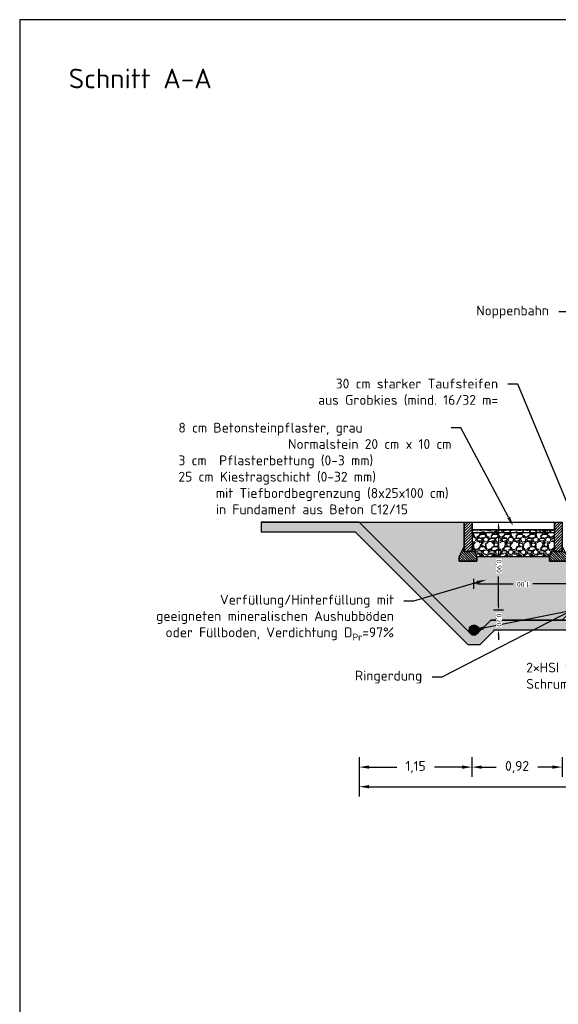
# Model space of a CAD drawing. Header units: metres. Extents: x -8 to 23.9, y -5.1 to 15.4.
# Tile 9 of 25: x -8 to -2.5, y 5.3 to 15.4. Entities that reach past the tile are written whole.
import ezdxf
from ezdxf import colors
from ezdxf.entities.mleader import LeaderData, LeaderLine
from ezdxf.enums import TextEntityAlignment as Align
from ezdxf.math import Vec2, Vec3

# ---------------------------------------------------------------- set-up
doc = ezdxf.new("R2010")
doc.units = ezdxf.units.M
for name, color, linetype in [('LAYOUT Ansichtsfenster', 5, 'Continuous'), ('LAYOUT Titelblock', 7, 'Continuous'), ('SCHNITT_BAU Bestand', 7, 'Continuous'), ('SCHNITT_BAU Neubau', 1, 'Continuous'), ('SCHNITT_ER Neubau', 1, 'Continuous')]:
    doc.layers.add(name, color=color, linetype=linetype)
doc.layers.add('LAYOUT Kein Druck', color=5, linetype='Continuous', plot=False)
doc.styles.get("Standard").update_dxf_attribs({"font": 'isocpeur.ttf'})
doc.dimstyles.new('Beschriftung', dxfattribs={"dimscale": 0, "dimtxt": 1, "dimasz": 1, "dimexe": 1, "dimexo": 1, "dimgap": 1, "dimtad": 0, "dimtoh": 1, "dimzin": 1, "dimtxsty": 'Standard', "dimcen": 1, "dimadec": 0, "dimazin": 0, "dimtfac": 1, "dimtofl": 0, "dimtmove": 0, "dimatfit": 3, "dimfxl": 1, "dimfxlon": 1, "dimtfill": 1, "dimtolj": 1, "dimtzin": 0, "dimarcsym": 0})

# ---------------------------------------------------------------- blocks, each defined once
blk = doc.blocks.new('Tiefbord 8x30')
at = {"linetype": 'ByBlock', "lineweight": -2}
h = blk.add_hatch(dxfattribs=at)
h.set_pattern_fill('ANSI31', color=0, scale=16)
h.set_pattern_definition([(45, (-15678.64937879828, -2449.455245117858), (-1.414213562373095, 1.414213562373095), [])])
h.paths.add_polyline_path([(4, 0), (-4, 0), (-4, -30), (4, -30)])
h = blk.add_hatch(dxfattribs=at)
h.set_pattern_fill('ANSI31', color=0, scale=14, angle=90)
h.set_pattern_definition([(135, (-15678.64937879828, -2449.455245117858), (-1.237436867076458, -1.237436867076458), [])])
h.paths.add_polyline_path([(-3.999999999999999, -30), (-4, -25), (-9, -35), (-9, -40), (9, -40), (9, -35), (4, -25), (4, -30)])
at = {"color": 0, "linetype": 'ByBlock', "lineweight": -2}
for points in [[(-4, 0), (4, 0), (4, -30), (-4, -30)], [(4, -25), (9, -35), (9, -40), (-9, -40), (-9, -35), (-4, -25), (-4, -30), (4, -30)]]:
    blk.add_lwpolyline(points, close=True, dxfattribs=at)
blk = doc.blocks.new('*D122')
at = {"layer": 'Defpoints', "color": 0, "transparency": 16777216}
for p in [(-2.429999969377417, 9.249999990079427), (-3.350710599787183, 9.100000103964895), (-2.429999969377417, 7.749999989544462)]:
    blk.add_point(p, dxfattribs=at)
at = {"layer": 'SCHNITT_BAU Bestand', "color": 0, "lineweight": -2, "transparency": 16777216}
for p, q in [((-3.350710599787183, 7.849999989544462), (-3.350710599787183, 7.649999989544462)), ((-2.429999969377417, 7.849999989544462), (-2.429999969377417, 7.649999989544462)), ((-3.250710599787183, 7.749999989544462), (-3.1028552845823, 7.749999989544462)), ((-2.529999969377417, 7.749999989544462), (-2.6778552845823, 7.749999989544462))]:
    blk.add_line(p, q, dxfattribs=at)
at = {"layer": 'SCHNITT_BAU Bestand', "color": 0, "transparency": 16777216}
for points in [[(-3.250710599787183, 7.766666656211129), (-3.250710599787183, 7.733333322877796), (-3.350710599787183, 7.749999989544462)], [(-2.529999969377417, 7.766666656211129), (-2.529999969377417, 7.733333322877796), (-2.429999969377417, 7.749999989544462)]]:
    blk.add_solid(points, dxfattribs=at)
at = {"layer": 'SCHNITT_BAU Bestand', "color": 0, "transparency": 16777216, "insert": (-2.8903552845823, 7.749999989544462), "char_height": 0.1, "attachment_point": 5, "bg_fill": 3, "box_fill_scale": 1.1, "bg_fill_color": 256, "bg_fill_true_color": 13158600, "bg_fill_transparency": 0}
blk.add_mtext('\\A1;0,92', dxfattribs=at)
blk = doc.blocks.new('*D67')
at = {"layer": 'Defpoints', "color": 0, "transparency": 16777216}
for p in [(-4.500710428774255, 10.2499999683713), (4.500710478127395, 10.24999996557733), (4.500710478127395, 7.549999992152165)]:
    blk.add_point(p, dxfattribs=at)
at = {"layer": 'SCHNITT_BAU Bestand', "color": 0, "lineweight": -2, "transparency": 16777216}
for p, q in [((-4.500710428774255, 7.649999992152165), (-4.500710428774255, 7.449999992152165)), ((4.500710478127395, 7.649999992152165), (4.500710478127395, 7.449999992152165)), ((-4.400710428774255, 7.549999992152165), (-0.2124999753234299, 7.549999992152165)), ((4.400710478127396, 7.549999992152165), (0.2125000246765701, 7.549999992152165))]:
    blk.add_line(p, q, dxfattribs=at)
at = {"layer": 'SCHNITT_BAU Bestand', "color": 0, "transparency": 16777216}
for points in [[(-4.400710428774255, 7.566666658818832), (-4.400710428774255, 7.533333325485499), (-4.500710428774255, 7.549999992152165)], [(4.400710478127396, 7.566666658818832), (4.400710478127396, 7.533333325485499), (4.500710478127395, 7.549999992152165)]]:
    blk.add_solid(points, dxfattribs=at)
at = {"layer": 'SCHNITT_BAU Bestand', "color": 0, "transparency": 16777216, "insert": (2.467657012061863e-08, 7.549999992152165), "char_height": 0.1, "attachment_point": 5, "bg_fill": 3, "box_fill_scale": 1.1, "bg_fill_color": 256, "bg_fill_true_color": 13158600, "bg_fill_transparency": 0}
blk.add_mtext('\\A1;9,00', dxfattribs=at)
blk = doc.blocks.new('*U103')
h = blk.add_hatch(color=255)
h.dxf.hatch_style = 1
edge = h.paths.add_edge_path()
edge.add_arc((0, 0), 0.04999997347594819, 0, 360)
at = {"color": 0, "linetype": 'ByBlock', "lineweight": -2, "transparency": 16777216}
for points in [[(0.03535526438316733, -0.03535532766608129), (-0.03535537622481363, 0.03535531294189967)], [(-0.03535537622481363, -0.03535532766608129), (0.03535526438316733, 0.03535531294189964)]]:
    blk.add_lwpolyline(points, dxfattribs=at)
blk.add_circle((0, 0), 0.04999997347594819, dxfattribs=at)
blk = doc.blocks.new('*D85')
at = {"layer": 'Defpoints', "color": 0, "transparency": 16777216}
for p in [(-4.500710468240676, 10.24999999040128), (-3.350710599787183, 9.100000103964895), (-4.500710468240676, 7.749999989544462)]:
    blk.add_point(p, dxfattribs=at)
at = {"layer": 'SCHNITT_BAU Bestand', "color": 0, "lineweight": -2, "transparency": 16777216}
for p, q in [((-4.500710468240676, 7.849999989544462), (-4.500710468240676, 7.649999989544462)), ((-3.350710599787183, 7.849999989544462), (-3.350710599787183, 7.649999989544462)), ((-4.400710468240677, 7.749999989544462), (-4.118210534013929, 7.749999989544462)), ((-3.450710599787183, 7.749999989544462), (-3.73321053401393, 7.749999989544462))]:
    blk.add_line(p, q, dxfattribs=at)
at = {"layer": 'SCHNITT_BAU Bestand', "color": 0, "transparency": 16777216}
for points in [[(-4.400710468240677, 7.766666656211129), (-4.400710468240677, 7.733333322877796), (-4.500710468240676, 7.749999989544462)], [(-3.450710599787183, 7.766666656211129), (-3.450710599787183, 7.733333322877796), (-3.350710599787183, 7.749999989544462)]]:
    blk.add_solid(points, dxfattribs=at)
at = {"layer": 'SCHNITT_BAU Bestand', "color": 0, "transparency": 16777216, "insert": (-3.92571053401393, 7.749999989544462), "char_height": 0.1, "attachment_point": 5, "bg_fill": 3, "box_fill_scale": 1.1, "bg_fill_color": 256, "bg_fill_true_color": 13158600, "bg_fill_transparency": 0}
blk.add_mtext('\\A1;1,15', dxfattribs=at)
blk = doc.blocks.new('*D96')
at = {"layer": 'Defpoints', "color": 0, "transparency": 16777216}
for p in [(-3.329999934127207, 9.619999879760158), (-2.329999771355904, 9.34999998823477), (-3.329999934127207, 9.150000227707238)]:
    blk.add_point(p, dxfattribs=at)
at = {"layer": 'SCHNITT_ER Neubau', "color": 0, "lineweight": -2, "transparency": 16777216}
for p, q in [((-3.329999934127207, 9.569999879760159), (-3.329999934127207, 9.669999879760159)), ((-2.329999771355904, 9.569999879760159), (-2.329999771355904, 9.669999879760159)), ((-3.279999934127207, 9.619999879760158), (-2.931249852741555, 9.619999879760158)), ((-2.379999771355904, 9.619999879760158), (-2.728749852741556, 9.619999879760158))]:
    blk.add_line(p, q, dxfattribs=at)
at = {"layer": 'SCHNITT_ER Neubau', "color": 0, "transparency": 16777216}
for points in [[(-3.279999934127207, 9.62833321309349), (-3.279999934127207, 9.611666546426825), (-3.329999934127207, 9.619999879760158)], [(-2.379999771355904, 9.62833321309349), (-2.379999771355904, 9.611666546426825), (-2.329999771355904, 9.619999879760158)]]:
    blk.add_solid(points, dxfattribs=at)
at = {"layer": 'SCHNITT_ER Neubau', "color": 0, "transparency": 16777216, "insert": (-2.829999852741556, 9.619999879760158), "char_height": 0.05, "attachment_point": 5, "rotation": 180, "bg_fill": 3, "box_fill_scale": 1.1, "bg_fill_color": 256, "bg_fill_true_color": 13158600, "bg_fill_transparency": 0}
blk.add_mtext('\\A1;1,00', dxfattribs=at)
blk = doc.blocks.new('*D107')
at = {"layer": 'Defpoints', "color": 0, "transparency": 16777216}
for p in [(-2.329999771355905, 9.349999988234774), (-3.329999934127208, 9.150000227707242)]:
    blk.add_point(p, dxfattribs=at)
at = {"layer": 'SCHNITT_ER Neubau', "color": 0, "lineweight": -2, "transparency": 16777216}
for p, q in [((-3.079999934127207, 9.399999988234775), (-3.079999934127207, 9.449999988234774)), ((-3.029999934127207, 9.349999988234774), (-3.129999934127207, 9.349999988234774)), ((-3.129999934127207, 9.150000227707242), (-3.029999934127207, 9.150000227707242)), ((-3.079999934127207, 9.100000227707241), (-3.079999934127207, 9.050000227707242))]:
    blk.add_line(p, q, dxfattribs=at)
at = {"layer": 'SCHNITT_ER Neubau', "color": 0, "transparency": 16777216}
for points in [[(-3.08833326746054, 9.399999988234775), (-3.071666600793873, 9.399999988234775), (-3.079999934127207, 9.349999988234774)], [(-3.08833326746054, 9.100000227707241), (-3.071666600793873, 9.100000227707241), (-3.079999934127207, 9.150000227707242)]]:
    blk.add_solid(points, dxfattribs=at)
at = {"layer": 'SCHNITT_ER Neubau', "color": 0, "transparency": 16777216, "insert": (-3.079999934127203, 9.250000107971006), "char_height": 0.05, "attachment_point": 5, "rotation": 270, "bg_fill": 3, "box_fill_scale": 1.1, "bg_fill_color": 256, "bg_fill_true_color": 13158600, "bg_fill_transparency": 0}
blk.add_mtext('\\A1;0,20', dxfattribs=at)
at = {"layer": 'Defpoints', "color": 0, "transparency": 16777216}
blk.add_point((-3.079999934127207, 9.349999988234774), dxfattribs=at)
blk = doc.blocks.new('*D108')
at = {"layer": 'Defpoints', "color": 0, "transparency": 16777216}
for p in [(-4.500710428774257, 10.2499999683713), (-3.079999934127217, 10.2499999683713), (-2.329999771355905, 9.349999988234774)]:
    blk.add_point(p, dxfattribs=at)
at = {"layer": 'SCHNITT_ER Neubau', "color": 0, "lineweight": -2, "transparency": 16777216}
for p, q in [((-3.129999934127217, 10.2499999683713), (-3.029999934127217, 10.2499999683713)), ((-3.079999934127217, 10.1999999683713), (-3.079999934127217, 9.90624997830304)), ((-3.079999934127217, 9.399999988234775), (-3.079999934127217, 9.69374997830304)), ((-3.029999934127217, 9.349999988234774), (-3.129999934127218, 9.349999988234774))]:
    blk.add_line(p, q, dxfattribs=at)
at = {"layer": 'SCHNITT_ER Neubau', "color": 0, "transparency": 16777216}
for points in [[(-3.088333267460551, 10.1999999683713), (-3.071666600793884, 10.1999999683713), (-3.079999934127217, 10.2499999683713)], [(-3.088333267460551, 9.399999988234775), (-3.071666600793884, 9.399999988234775), (-3.079999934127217, 9.349999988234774)]]:
    blk.add_solid(points, dxfattribs=at)
at = {"layer": 'SCHNITT_ER Neubau', "color": 0, "transparency": 16777216, "insert": (-3.079999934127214, 9.799999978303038), "char_height": 0.05, "attachment_point": 5, "rotation": 270, "bg_fill": 3, "box_fill_scale": 1.1, "bg_fill_color": 256, "bg_fill_true_color": 13158600, "bg_fill_transparency": 0}
blk.add_mtext('\\A1;0,90', dxfattribs=at)

msp = doc.modelspace()

# ---------------------------------------------------------------- hatches: boundary and pattern name
at = {"layer": 'SCHNITT_BAU Neubau'}
h = msp.add_hatch(dxfattribs=at)
h.set_pattern_fill('AR-SAND', color=256, scale=0.0009999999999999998, angle=352.2661922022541)
h.set_pattern_definition([(37.49999999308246, (-6.129999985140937, -5.170000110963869), (-0.0016000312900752, 0.04894132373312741), [0, -0.03860799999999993, 0, -0.04317999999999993, 0, -0.04127499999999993]), (7.499999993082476, (-6.129999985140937, -5.170000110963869), (0.04495232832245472, 0.07168251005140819), [0, -0.02082799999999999, 0, -0.03479799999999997, 0, -0.01333499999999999]), (327.4999999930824, (-6.161241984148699, -5.170000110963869), (0.07909923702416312, 0.0001437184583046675), [0, -0.01269999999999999, 0, -0.04571999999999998, 0, -0.05968999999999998]), (317.4999999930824, (-6.161241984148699, -5.170000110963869), (0.07635564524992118, 0.02229293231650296), [0, -0.006349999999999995, 0, -0.02997199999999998, 0, -0.03428999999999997])])
h.paths.add_polyline_path([(-2.51000005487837, 10.1699998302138), (-2.510000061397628, 10.13999982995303), (-3.350000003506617, 10.13999999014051), (-3.349999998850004, 10.16999999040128)])
h = msp.add_hatch(dxfattribs=at)
h.set_pattern_fill('GRAVEL', color=256, scale=0.004999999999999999, angle=352.2661922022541)
h.set_pattern_definition([(228.0127874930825, (-6.038559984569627, -5.043000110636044), (-1.016000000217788, -1.142999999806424), [0.017086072, -1.69152418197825]), (184.9697409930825, (-6.049989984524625, -5.055700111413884), (1.523999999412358, 0.1270000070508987), [0.02932023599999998, -2.902702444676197]), (132.5104470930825, (-6.079199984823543, -5.058240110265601), (1.27000000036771, -1.396999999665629), [0.020674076, -2.046736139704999]), (267.2736889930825, (-6.128729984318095, -5.089990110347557), (0.1270000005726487, 2.539999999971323), [0.026700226, -2.6433218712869]), (292.8336541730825, (-6.129999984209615, -5.116660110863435), (-0.6349999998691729, 1.524000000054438), [0.02618168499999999, -2.591990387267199]), (357.2736889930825, (-6.119839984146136, -5.140790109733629), (-2.539999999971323, 0.1270000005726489), [0.026700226, -2.6433218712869]), (37.69424046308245, (-6.09316998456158, -5.142060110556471), (-1.651000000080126, -1.26999999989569), [0.03530968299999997, -3.495655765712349]), (72.25532836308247, (-6.065229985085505, -5.120470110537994), (0.8890000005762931, 2.793999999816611), [0.03333597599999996, -3.300262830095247]), (121.4295656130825, (-6.055069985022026, -5.088720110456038), (-1.015999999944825, 1.651000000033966), [0.02679064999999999, -2.652277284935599]), (175.2363582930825, (-6.069039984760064, -5.065860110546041), (1.396999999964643, -0.1270000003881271), [0.03058566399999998, -1.498696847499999]), (222.3974377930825, (-6.099519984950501, -5.063320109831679), (-1.524000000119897, -1.396999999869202), [0.039553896, -3.91583862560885]), (138.8140748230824, (-6.002999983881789, -5.091260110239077), (-0.8889999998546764, 0.7620000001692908), [0.01350022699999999, -1.336528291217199]), (171.4692343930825, (-6.013159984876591, -5.082370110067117), (1.651000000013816, -0.2539999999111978), [0.02568409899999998, -2.542731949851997]), (224.9999999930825, (-6.038559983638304, -5.078560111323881), (-1.533314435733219e-11, -0.1270000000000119), [0.017960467, -0.1616446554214]), (203.1985905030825, (-6.047449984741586, -5.063320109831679), (0.6350000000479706, 0.2539999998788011), [0.009672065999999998, -0.9575311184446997]), (291.8014094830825, (-6.056339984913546, -5.06713011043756), (-0.1269999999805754, 0.3810000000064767), [0.013678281, -0.6702376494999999]), (30.96375652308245, (-6.051259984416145, -5.079830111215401), (0.3810000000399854, 0.2539999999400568), [0.02221598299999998, -0.7183149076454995]), (161.5650511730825, (-6.032209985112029, -5.06840011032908), (0.253999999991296, -0.1270000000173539), [0.01606435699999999, -0.3855449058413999]), (16.3895403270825, (-6.129999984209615, -5.06713011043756), (1.270000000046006, 0.3809999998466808), [0.02250439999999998, -2.227941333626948]), (70.34617593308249, (-6.10840998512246, -5.060780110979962), (-0.5080000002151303, -1.396999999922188), [0.01887994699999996, -1.869110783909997]), (293.1985905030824, (-6.032209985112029, -5.043000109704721), (-0.2539999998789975, 0.6350000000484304), [0.01934400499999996, -0.9478591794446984]), (343.6104596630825, (-6.024589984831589, -5.060780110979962), (-1.269999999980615, 0.3810000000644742), [0.02250439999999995, -2.227941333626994]), (339.4439547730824, (-6.129999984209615, -5.14587011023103), (-0.6349999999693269, 0.2540000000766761), [0.02170175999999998, -1.063386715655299]), (294.7751405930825, (-6.10967998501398, -5.15349011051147), (-0.635000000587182, 1.396999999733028), [0.01818360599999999, -1.800179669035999]), (66.8014094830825, (-6.030939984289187, -5.170000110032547), (0.2540000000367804, 0.6349999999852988), [0.01934400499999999, -0.9478591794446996]), (17.35402463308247, (-6.02331998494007, -5.15222011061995), (-1.651000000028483, -0.5079999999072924), [0.021289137, -2.107618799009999]), (69.44395477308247, (-6.09316998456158, -5.170000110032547), (-0.2540000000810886, -0.6349999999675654), [0.01085087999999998, -1.074237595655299]), (101.3099324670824, (-6.038559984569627, -5.170000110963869), (-0.1269999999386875, 0.5080000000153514), [0.006475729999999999, -0.6410997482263]), (165.9637565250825, (-6.039829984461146, -5.163650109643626), (0.3809999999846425, -0.1270000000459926), [0.026181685, -0.4974527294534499]), (186.0090059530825, (-6.065229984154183, -5.157300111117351), (1.270000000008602, 0.1269999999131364), [0.02426334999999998, -2.402068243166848]), (303.6900675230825, (-6.051259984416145, -5.091260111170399), (-0.1269999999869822, 0.2540000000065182), [0.01831619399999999, -0.4395888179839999]), (353.1572265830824, (-6.041099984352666, -5.106500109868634), (2.158999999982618, -0.2540000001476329), [0.03197783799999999, -3.165800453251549]), (60.9453958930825, (-6.00934998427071, -5.110310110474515), (-0.5080000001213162, -0.8889999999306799), [0.013075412, -1.2944696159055]), (89.99999999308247, (-6.002999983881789, -5.098880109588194), (-0.1269999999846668, 0.1270000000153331), [0.007619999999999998, -0.11938]), (120.2564371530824, (-6.067769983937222, -5.15349011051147), (0.5079999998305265, -0.8890000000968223), [0.017643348, -1.746697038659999]), (48.01278749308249, (-6.076659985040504, -5.13825010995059), (1.016000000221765, 1.142999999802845), [0.034172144, -1.67443810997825]), (359.9999999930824, (-6.053799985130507, -5.112850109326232), (0.1270000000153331, 0.1269999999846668), [0.03301999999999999, -0.09397999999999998]), (325.3048464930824, (-6.020779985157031, -5.112850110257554), (1.270000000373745, -0.8889999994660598), [0.02008047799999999, -1.987965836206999]), (254.0546040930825, (-6.004269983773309, -5.124280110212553), (-0.1270000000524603, -0.5079999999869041), [0.01849145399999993, -0.9060825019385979]), (207.6459753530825, (-6.00934998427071, -5.142060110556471), (-2.413000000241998, -1.269999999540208), [0.030107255, -2.980623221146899]), (175.4260787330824, (-6.036019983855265, -5.156030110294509), (-1.650999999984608, 0.1270000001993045), [0.03185147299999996, -3.153292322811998])])
h.paths.add_polyline_path([(-2.510000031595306, 9.999999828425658), (-2.510000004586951, 10.1399998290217), (-3.350000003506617, 10.13999999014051), (-3.350000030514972, 9.999999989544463), (-3.299999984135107, 9.899999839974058), (-2.559999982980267, 9.899999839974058)])

# ---------------------------------------------------------------- linework, layer by layer
at = {"layer": 'LAYOUT Kein Druck'}
msp.add_lwpolyline([(5.50071049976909, 10.24999998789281), (4.500710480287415, 10.24999996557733), (3.350710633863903, 9.100000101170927), (3.309289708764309, 9.100000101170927), (3.159289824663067, 9.249999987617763), (-3.159289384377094, 9.249999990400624), (-3.30928926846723, 9.100000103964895), (-3.350710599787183, 9.100000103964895), (-4.500710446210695, 10.2499999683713), (-5.50071046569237, 10.24999998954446), (-5.50071046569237, 10.14999998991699), (-4.542131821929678, 10.14999996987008), (-3.392131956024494, 9.000000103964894), (-3.267867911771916, 9.000000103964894), (-3.117868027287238, 9.149999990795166), (3.117868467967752, 9.149999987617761), (3.267868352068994, 9.000000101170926), (3.392131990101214, 9.000000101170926), (4.542131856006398, 10.14999996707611), (5.50071049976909, 10.14999998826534)], close=True, dxfattribs=at)
at = {"layer": 'SCHNITT_BAU Bestand'}
msp.add_lwpolyline([(-5.50071046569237, 10.24999997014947), (-4.500710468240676, 10.24999999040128), (-3.350710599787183, 9.100000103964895), (-3.30928926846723, 9.100000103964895), (-3.159289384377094, 9.249999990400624), (3.159289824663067, 9.249999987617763), (3.309289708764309, 9.100000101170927), (3.350710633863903, 9.100000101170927), (4.500710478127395, 10.24999996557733), (5.130000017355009, 10.24999998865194)], dxfattribs=at)
at = {"layer": 'SCHNITT_BAU Neubau'}
for points in [[(-3.349999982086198, 10.24999998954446), (-2.509999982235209, 10.24999998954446), (-2.509999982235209, 10.1699998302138), (-3.34999998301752, 10.16999982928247)], [(-2.51000005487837, 10.1699998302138), (-2.510000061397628, 10.13999982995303), (-3.350000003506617, 10.13999999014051), (-3.349999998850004, 10.16999999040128)], [(-2.510000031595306, 9.999999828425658), (-2.510000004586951, 10.1399998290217), (-3.350000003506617, 10.13999999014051), (-3.350000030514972, 9.999999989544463), (-3.299999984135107, 9.899999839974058), (-2.559999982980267, 9.899999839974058)]]:
    msp.add_lwpolyline(points, close=True, dxfattribs=at)

# ---------------------------------------------------------------- block references
at = {"layer": 'SCHNITT_BAU Neubau', "xscale": 0.01, "yscale": 0.01, "zscale": 0.01}
for p in [(-3.389999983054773, 10.24999999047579), (-2.469999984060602, 10.24999998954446)]:
    msp.add_blockref('Tiefbord 8x30', p, dxfattribs=at)

# ---------------------------------------------------------------- texts
at = {"layer": 'LAYOUT Titelblock'}
msp.add_text('Schnitt A-A', height=0.2, rotation=5.336081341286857e-08, dxfattribs=at).set_placement((-7.462499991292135, 14.87499998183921), align=Align.TOP_LEFT)

# ---------------------------------------------------------------- next in the draw order: dimensions: what is measured, and where the dimension line sits
at = {"layer": 'SCHNITT_BAU Bestand'}
dim = msp.add_linear_dim(base=(-2.429999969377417, 7.749999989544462), p1=(-3.350710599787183, 9.100000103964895), p2=(-2.429999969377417, 9.249999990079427), dimstyle='Beschriftung', dxfattribs=at)
dim.commit()
dim.dimension.update_dxf_attribs({"geometry": '*D122', "text_midpoint": (-2.8903552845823, 7.749999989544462)})

# ---------------------------------------------------------------- next in the draw order: dimensions: what is measured, and where the dimension line sits
dim = msp.add_linear_dim(base=(4.500710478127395, 7.549999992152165), p1=(-4.500710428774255, 10.2499999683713), p2=(4.500710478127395, 10.24999996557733), dimstyle='Beschriftung', dxfattribs=at)
dim.commit()
dim.dimension.update_dxf_attribs({"geometry": '*D67', "text_midpoint": (2.467657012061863e-08, 7.549999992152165)})

# ---------------------------------------------------------------- next in the draw order: hatches: boundary and pattern name
h = msp.add_hatch(dxfattribs=at)
h.set_pattern_fill('EARTH', color=256, scale=0.009999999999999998, angle=360)
h.set_pattern_definition([(360, (1.377872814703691e-08, 1.219999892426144), (0.06350000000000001, 0.06349999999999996), [0.06349999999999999, -0.06349999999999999]), (360, (1.37787281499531e-08, 1.243812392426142), (0.06350000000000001, 0.06349999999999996), [0.06349999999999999, -0.06349999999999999]), (360, (1.377872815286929e-08, 1.267624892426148), (0.06350000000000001, 0.06349999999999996), [0.06349999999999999, -0.06349999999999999]), (90, (0.00793751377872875, 1.275562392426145), (-0.06349999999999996, 0.06350000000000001), [0.06349999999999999, -0.06349999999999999]), (90, (0.03175001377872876, 1.275562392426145), (-0.06349999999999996, 0.06350000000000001), [0.06349999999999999, -0.06349999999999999]), (90, (0.05556251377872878, 1.275562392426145), (-0.06349999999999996, 0.06350000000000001), [0.06349999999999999, -0.06349999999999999])])
h.paths.add_polyline_path([(5.50071049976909, 10.24999998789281), (4.500710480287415, 10.24999996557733), (3.350710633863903, 9.100000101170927), (3.309289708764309, 9.100000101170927), (3.159289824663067, 9.249999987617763), (-3.159289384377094, 9.249999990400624), (-3.30928926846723, 9.100000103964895), (-3.350710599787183, 9.100000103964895), (-4.500710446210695, 10.2499999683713), (-5.50071046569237, 10.24999998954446), (-5.50071046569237, 10.14999998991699), (-4.542131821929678, 10.14999996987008), (-3.392131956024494, 9.000000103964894), (-3.267867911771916, 9.000000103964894), (-3.117868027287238, 9.149999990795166), (3.117868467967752, 9.149999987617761), (3.267868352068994, 9.000000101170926), (3.392131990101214, 9.000000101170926), (4.542131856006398, 10.14999996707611), (5.50071049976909, 10.14999998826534)])
at = {"layer": 'SCHNITT_BAU Neubau'}
h = msp.add_hatch(dxfattribs=at)
h.set_pattern_fill('AR-CONC', color=256, scale=0.001, angle=360)
h.set_pattern_definition([(49.99999999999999, (1.377872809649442e-08, 0.8072891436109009), (0.182184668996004, -0.01593908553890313), [0.01905, -0.20955]), (355, (1.377872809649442e-08, 0.8072891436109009), (-0.0352434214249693, 0.1910568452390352), [0.01524, -0.16764058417]), (100.4514446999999, (0.01518202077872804, 0.8059608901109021), (0.1469412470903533, 0.1751177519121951), [0.01619000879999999, -0.1780902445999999]), (46.18419999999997, (1.377872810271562e-08, 0.8580891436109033), (0.2710790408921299, -0.04204232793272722), [0.028575, -0.314325]), (96.63555760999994, (0.02258991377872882, 0.8545856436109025), (0.2374041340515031, 0.2474261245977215), [0.02428502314, -0.2671356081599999]), (351.18415117, (1.377872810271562e-08, 0.8580891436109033), (0.2374041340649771, 0.2474261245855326), [0.02285996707, -0.25145973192]), (20.99999999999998, (0.02540001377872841, 0.8453891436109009), (0.1516143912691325, -0.1022651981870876), [0.01905, -0.20955]), (326, (0.02540001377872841, 0.8453891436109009), (0.06180202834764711, 0.1841879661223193), [0.01524, -0.16764]), (71.45144499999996, (0.03803454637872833, 0.8368670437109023), (0.2134164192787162, 0.08192276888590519), [0.01619000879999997, -0.1780899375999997]), (37.49999999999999, (1.377872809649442e-08, 0.8072891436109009), (0.003088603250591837, 0.0845550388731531), [0, -0.165608, 0, -0.17018, 0, -0.168275]), (7.499999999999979, (1.377872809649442e-08, 0.8072891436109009), (0.06681966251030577, 0.1001805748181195), [0, -0.09702799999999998, 0, -0.161798, 0, -0.064135]), (327.4999999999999, (-0.05664198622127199, 0.8072891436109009), (0.1355905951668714, -0.005728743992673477), [0, -0.06349999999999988, 0, -0.1981199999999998, 0, -0.2628899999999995]), (317.4999999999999, (-0.0820419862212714, 0.8072891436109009), (0.148129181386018, 0.025426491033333), [0, -0.08255, 0, -0.131572, 0, -0.18669])])
h.paths.add_polyline_path([(-4.500710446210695, 10.2499999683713), (-3.429999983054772, 10.24999999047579), (-3.429999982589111, 9.999999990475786), (-3.479999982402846, 9.899999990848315), (-3.479999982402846, 9.849999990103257), (-3.29999998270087, 9.84999999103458), (-3.299999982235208, 9.89999984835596), (-2.559999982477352, 9.899999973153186), (-2.559999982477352, 9.84999999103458), (-2.129999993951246, 9.849999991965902), (-2.129999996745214, 9.499999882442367), (-2.179999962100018, 9.500000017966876), (-2.429999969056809, 9.249999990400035), (-3.159289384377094, 9.249999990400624), (-3.30928926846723, 9.100000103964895), (-3.350710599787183, 9.100000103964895)])
h.paths.add_polyline_path([(4.500710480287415, 10.24999996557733), (3.430000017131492, 10.24999998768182), (3.430000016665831, 9.999999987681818), (3.480000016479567, 9.899999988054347), (3.480000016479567, 9.849999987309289), (3.30000001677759, 9.849999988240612), (3.300000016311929, 9.899999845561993), (2.560000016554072, 9.899999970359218), (2.560000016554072, 9.849999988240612), (2.130000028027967, 9.849999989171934), (2.130000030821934, 9.4999998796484), (2.179999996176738, 9.500000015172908), (2.430000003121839, 9.249999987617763), (3.159289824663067, 9.249999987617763), (3.309289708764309, 9.100000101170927), (3.350710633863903, 9.100000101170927)])

# ---------------------------------------------------------------- next in the draw order: linework, layer by layer
msp.add_lwpolyline([(-4.500710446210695, 10.2499999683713), (-3.429999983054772, 10.24999999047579), (-3.429999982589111, 9.999999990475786), (-3.479999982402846, 9.899999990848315), (-3.479999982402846, 9.849999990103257), (-3.29999998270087, 9.84999999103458), (-3.299999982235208, 9.89999984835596), (-2.559999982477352, 9.899999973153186), (-2.559999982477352, 9.84999999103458), (-2.129999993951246, 9.849999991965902), (-2.129999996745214, 9.499999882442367), (-2.179999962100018, 9.500000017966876), (-2.429999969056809, 9.249999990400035), (-3.159289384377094, 9.249999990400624), (-3.30928926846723, 9.100000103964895), (-3.350710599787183, 9.100000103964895)], close=True, dxfattribs=at)

# ---------------------------------------------------------------- next in the draw order: block references
at = {"layer": 'SCHNITT_ER Neubau'}
msp.add_blockref('*U103', (-3.329999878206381, 9.150000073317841), dxfattribs=at)

# ---------------------------------------------------------------- next in the draw order: leaders
at = {"layer": 'SCHNITT_BAU Neubau'}
ml = msp.add_multileader_mtext('Standard', dxfattribs=at)
ml.set_content('Noppenbahn', color=256)
ml.set_leader_properties()
ml.build(insert=Vec2(0, 0))
ml.multileader.update_dxf_attribs({"dogleg_length": 1, "arrow_head_size": 0.1, "scale": 0.1})
ctx = ml.context
ctx.base_point, ctx.scale, ctx.char_height, ctx.arrow_head_size, ctx.landing_gap_size, ctx.plane_origin, ctx.plane_x_axis, ctx.plane_y_axis = Vec3(-3.355657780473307, 12.39359758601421), 0.1, 0.1, 0.1, 0.1, Vec3(-3.844946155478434, 12.00751522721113), Vec3(1, -1.46231993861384e-10), Vec3(1.46231993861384e-10, 1)
ctx.text_align_type = 2
notes = []
notes.append((ctx, [(0, (1, 1, 0), (-2.365657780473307, 12.39359758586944), (-1, 1.4623198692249e-10), 0.1, [(0, [(-2.139999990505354, 10.24999998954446)], 0, [])])]))
ctx.mtext.insert, ctx.mtext.text_direction, ctx.mtext.rotation, ctx.mtext.alignment, ctx.mtext.flow_direction = Vec3(-2.565657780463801, 12.45859758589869), Vec3(1, -1.46231993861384e-10), 6.283185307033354, 3, 5
ml = msp.add_multileader_mtext('Standard', dxfattribs=at)
ml.set_content('\\A1;30 cm starker Taufsteifen\\Paus Grobkies (mind. 16/32 m=', color=256)
ml.set_leader_properties()
ml.build(insert=Vec2(0, 0))
ml.multileader.update_dxf_attribs({"dogleg_length": 1, "arrow_head_size": 0.1, "scale": 0.1})
ctx = ml.context
ctx.base_point, ctx.scale, ctx.char_height, ctx.arrow_head_size, ctx.landing_gap_size, ctx.plane_origin, ctx.plane_x_axis, ctx.plane_y_axis = Vec3(-4.953892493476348, 11.65755768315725), 0.1, 0.1, 0.1, 0.1, Vec3(-3.994946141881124, 11.98751522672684), Vec3(1, -1.46231993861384e-10), Vec3(1.46231993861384e-10, 1)
ctx.text_align_type = 2
notes.append((ctx, [(0, (1, 1, 0), (-2.883892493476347, 11.65755768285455), (-1, 1.4623198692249e-10), 0.1, [(0, [(-2.289999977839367, 10.22999998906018)], 0, [])])]))
ctx.mtext.insert, ctx.mtext.text_direction, ctx.mtext.rotation, ctx.mtext.alignment, ctx.mtext.flow_direction = Vec3(-3.083892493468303, 11.71255768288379), Vec3(1, -1.46231993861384e-10), 6.283185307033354, 3, 5
ml = msp.add_multileader_mtext('Standard', dxfattribs=at)
ml.set_content('8 cm Betonsteinpflaster, grau\\P^I^I     Normalstein 20 cm x 10 cm\\P3 cm  Pflasterbettung (0-3 mm)\\P25 cm Kiestragschicht (0-32 mm)\\P      mit Tiefbordbegrenzung (8x25x100 cm)\\P      in Fundament aus Beton C12/15', color=256)
ml.set_leader_properties()
ml.build(insert=Vec2(0, 0))
ml.multileader.update_dxf_attribs({"dogleg_length": 1, "arrow_head_size": 0.1, "scale": 0.1})
ctx = ml.context
ctx.base_point, ctx.scale, ctx.char_height, ctx.arrow_head_size, ctx.landing_gap_size, ctx.plane_origin, ctx.plane_x_axis, ctx.plane_y_axis = Vec3(-6.443804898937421, 11.21275996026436), 0.1, 0.1, 0.1, 0.1, Vec3(-2.929999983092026, 10.20999992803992), Vec3(1, -1.46231993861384e-10), Vec3(1.46231993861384e-10, 1)
notes.append((ctx, [(0, (1, 1, 0), (-3.46380489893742, 11.21275995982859), (-1, 1.462319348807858e-10), 0.1, [(0, [(-2.929999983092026, 10.20999992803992)], 0, [])])]))
ctx.mtext.insert, ctx.mtext.text_direction, ctx.mtext.rotation, ctx.mtext.flow_direction = Vec3(-6.343804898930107, 11.26275996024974), Vec3(1, -1.462319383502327e-10), 6.283185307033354, 5
ml = msp.add_multileader_mtext('Standard', dxfattribs=at)
ml.set_content('\\A1;Verfüllung/Hinterfüllung mit \\Pgeeigneten mineralischen Aushubböden \\Poder Füllboden, Verdichtung D{\\H0.7x;\\S^ Pr;}=97%', color=256)
ml.set_leader_properties()
ml.build(insert=Vec2(0, 0))
ml.multileader.update_dxf_attribs({"dogleg_length": 1, "arrow_head_size": 0.1, "scale": 0.1})
ctx = ml.context
ctx.base_point, ctx.scale, ctx.char_height, ctx.arrow_head_size, ctx.landing_gap_size, ctx.plane_origin, ctx.plane_x_axis, ctx.plane_y_axis = Vec3(-6.585521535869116, 9.443296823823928), 0.1, 0.1, 0.1, 0.1, Vec3(-4.251972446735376, 9.707764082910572), Vec3(1, -1.46231993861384e-10), Vec3(1.46231993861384e-10, 1)
ctx.text_align_type = 2
notes.append((ctx, [(0, (1, 1, 0), (-3.945521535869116, 9.443296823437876), (-1, 1.462319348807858e-10), 0.1, [(0, [(-3.204650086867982, 9.662019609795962)], 0, [])])]))
ctx.mtext.insert, ctx.mtext.text_direction, ctx.mtext.rotation, ctx.mtext.alignment, ctx.mtext.flow_direction = Vec3(-4.14552153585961, 9.508296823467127), Vec3(1, -1.462319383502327e-10), 6.283185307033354, 3, 5
ml = msp.add_multileader_mtext('Standard', dxfattribs=at)
ml.set_content('2×HSI 150-K/100\\PSchrumpfung außen', color=256)
ml.set_leader_properties()
ml.build(insert=Vec2(0, 0))
ml.multileader.update_dxf_attribs({"text_attachment_direction": 1, "dogleg_length": 1, "arrow_head_size": 0.1, "scale": 0.1})
ctx = ml.context
ctx.base_point, ctx.scale, ctx.char_height, ctx.arrow_head_size, ctx.landing_gap_size, ctx.plane_origin, ctx.plane_x_axis, ctx.plane_y_axis = Vec3(-2.211641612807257, 8.418765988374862), 0.1, 0.1, 0.1, 0.1, Vec3(-0.6711279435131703, 8.932950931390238), Vec3(1, -3.089589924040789e-10), Vec3(3.089589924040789e-10, 1)
notes.append((ctx, [(0, (1, 1, 0), (-2.211641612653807, 8.915432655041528), (-1, 3.089589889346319e-10), 0.1, [(0, [(-1.58499999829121, 9.72499987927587)], 0, [])])]))
ctx.mtext.insert, ctx.mtext.text_direction, ctx.mtext.rotation, ctx.mtext.flow_direction = Vec3(-2.796641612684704, 8.815432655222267), Vec3(1, -3.089590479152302e-10), 6.283185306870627, 5
for ctx, leaders in notes:
    for number, flags, end, landing, length, lines in leaders:
        leader = LeaderData()
        leader.index, (leader.has_last_leader_line, leader.has_dogleg_vector, leader.attachment_direction) = number, flags
        leader.last_leader_point, leader.dogleg_vector, leader.dogleg_length = Vec3(end), Vec3(landing), length
        for number, points, colour, breaks in lines:
            line = LeaderLine()
            line.index, line.vertices, line.color, line.breaks = number, Vec3.list(points), colors.encode_raw_color(colour), breaks
            leader.lines.append(line)
        ctx.leaders.append(leader)

# ---------------------------------------------------------------- next in the draw order: dimensions: what is measured, and where the dimension line sits
at = {"layer": 'SCHNITT_BAU Bestand'}
dim = msp.add_linear_dim(base=(-4.500710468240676, 7.749999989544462), p1=(-3.350710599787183, 9.100000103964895), p2=(-4.500710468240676, 10.24999999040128), dimstyle='Beschriftung', dxfattribs=at)
dim.commit()
dim.dimension.update_dxf_attribs({"geometry": '*D85', "text_midpoint": (-3.92571053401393, 7.749999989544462)})

# ---------------------------------------------------------------- next in the draw order: linework, layer by layer
at = {"layer": 'LAYOUT Ansichtsfenster'}
msp.add_lwpolyline([(7.962499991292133, 15.37499998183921), (-7.962499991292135, 15.37499998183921), (-7.962499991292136, 5.124999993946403), (7.962499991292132, 5.124999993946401)], close=True, dxfattribs=at)

# ---------------------------------------------------------------- next in the draw order: leaders
at = {"layer": 'SCHNITT_ER Neubau'}
ml = msp.add_multileader_mtext('Standard', dxfattribs=at)
ml.set_content('Ringerdung', color=256)
ml.set_leader_properties()
ml.build(insert=Vec2(0, 0))
ml.multileader.update_dxf_attribs({"dogleg_length": 1, "arrow_head_size": 0.1, "scale": 0.1})
ctx = ml.context
ctx.base_point, ctx.scale, ctx.char_height, ctx.arrow_head_size, ctx.landing_gap_size, ctx.plane_origin, ctx.plane_x_axis, ctx.plane_y_axis = Vec3(-4.597685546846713, 8.668337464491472), 0.1, 0.1, 0.1, 0.1, Vec3(-3.329999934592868, 9.150000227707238), Vec3(1, 9.19609199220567e-10), Vec3(-9.19609199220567e-10, 1)
ctx.text_align_type = 2
notes = []
notes.append((ctx, [(0, (1, 1, 0), (-3.657685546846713, 8.668337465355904), (-1, -9.196092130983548e-10), 0.1, [(1, [(-3.329999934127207, 9.150000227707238), (-2.329999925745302, 9.350000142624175)], 0, [])])]))
ctx.mtext.insert, ctx.mtext.text_direction, ctx.mtext.rotation, ctx.mtext.alignment, ctx.mtext.flow_direction = Vec3(-3.857685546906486, 8.733337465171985), Vec3(1, 9.196092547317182e-10), 9.196092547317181e-10, 3, 5
for ctx, leaders in notes:
    for number, flags, end, landing, length, lines in leaders:
        leader = LeaderData()
        leader.index, (leader.has_last_leader_line, leader.has_dogleg_vector, leader.attachment_direction) = number, flags
        leader.last_leader_point, leader.dogleg_vector, leader.dogleg_length = Vec3(end), Vec3(landing), length
        for number, points, colour, breaks in lines:
            line = LeaderLine()
            line.index, line.vertices, line.color, line.breaks = number, Vec3.list(points), colors.encode_raw_color(colour), breaks
            leader.lines.append(line)
        ctx.leaders.append(leader)

# ---------------------------------------------------------------- next in the draw order: dimensions: what is measured, and where the dimension line sits
dim = msp.add_linear_dim(base=(-3.329999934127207, 9.619999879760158), p1=(-2.329999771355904, 9.34999998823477), p2=(-3.329999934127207, 9.150000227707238), angle=180, dimstyle='Beschriftung', dxfattribs=at)
dim.commit()
dim.dimension.update_dxf_attribs({"geometry": '*D96', "text_midpoint": (-2.829999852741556, 9.619999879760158), "text_rotation": 180})

# ---------------------------------------------------------------- next in the draw order: dimensions: what is measured, and where the dimension line sits
dim = msp.add_linear_dim(base=(-3.079999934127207, 9.349999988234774), p1=(-3.329999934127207, 9.150000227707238), p2=(-2.329999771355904, 9.34999998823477), angle=270, dimstyle='Beschriftung', dxfattribs=at)
dim.commit()
dim.dimension.update_dxf_attribs({"geometry": '*D107', "text_midpoint": (-3.079999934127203, 9.250000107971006), "dimtype": 160, "text_rotation": 270})

# ---------------------------------------------------------------- next in the draw order: dimensions: what is measured, and where the dimension line sits
dim = msp.add_linear_dim(base=(-3.079999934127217, 10.2499999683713), p1=(-2.329999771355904, 9.34999998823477), p2=(-4.500710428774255, 10.2499999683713), angle=270, dimstyle='Beschriftung', dxfattribs=at)
dim.commit()
dim.dimension.update_dxf_attribs({"geometry": '*D108', "text_midpoint": (-3.079999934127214, 9.799999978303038), "text_rotation": 270})

doc.saveas('drawing.dxf')
